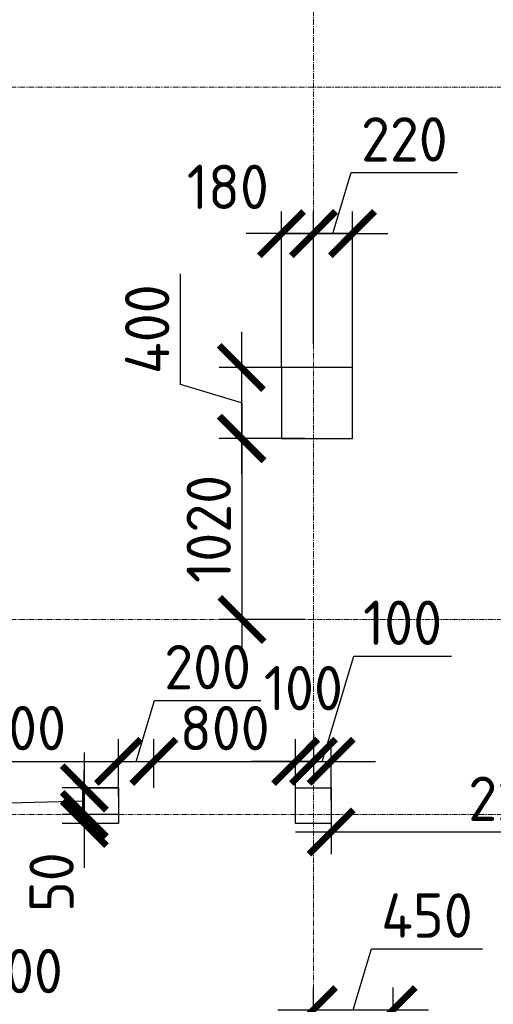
# Model space of a CAD drawing. Header units: millimetres. Extents: x 448962 to 1440104, y -326645 to -197113.
# Tile 53 of 256: x 551046 to 553718, y -262441 to -256891. Entities that reach past the tile are written whole.
import ezdxf

# ---------------------------------------------------------------- set-up
doc = ezdxf.new("R2010")
doc.units = ezdxf.units.MM
doc.linetypes.add('______5', pattern=[1100, 800, -100, 100, -100])
doc.linetypes.add('осевая', pattern=[50.8, 31.75, -6.35, 6.35, -6.35])
for name, color, linetype, lineweight in [('ВК__отв в полу 1-2 эт', 6, 'Continuous', 25), ('Оси', 40, '______5', 18), ('РАЗМЕРЫ', 1, 'Continuous', 9)]:
    doc.layers.add(name, color=color, linetype=linetype, lineweight=lineweight)
doc.styles.add('GOST-2.304_Type-B', font='GOST_Common.ttf')
doc.styles.add('ГОСТ', font='GOST_Common.ttf')
doc.dimstyles.new('СПДС', dxfattribs={"dimscale": 100, "dimtxt": 2.5, "dimasz": 2.5, "dimexe": 1.25, "dimexo": 0, "dimtad": 1, "dimdec": 0, "dimtxsty": 'GOST-2.304_Type-B', "dimblk": 'ARCHTICK', "dimcen": 2.5, "dimdle": 2, "dimadec": 0, "dimazin": 2, "dimtfac": 0.75, "dimtdec": 0, "dimtmove": 1, "dimatfit": 3, "dimfxl": 1, "dimtolj": 1, "dimarcsym": 1})

# ---------------------------------------------------------------- blocks, each defined once
blk = doc.blocks.new('_ArchTick')
at = {"color": 0, "linetype": 'ByBlock', "const_width": 0.15}
blk.add_lwpolyline([(-0.5, -0.5), (0.5, 0.5)], dxfattribs=at)
blk = doc.blocks.new('*D188')
at = {"layer": 'DEFPOINTS', "color": 0, "transparency": 16777216}
for p in [(552923.3, -258097.1), (552703.4, -258720), (552923.3, -258851.3)]:
    blk.add_point(p, dxfattribs=at)
at = {"layer": 'РАЗМЕРЫ', "color": 0, "lineweight": -2, "transparency": 16777216}
for p, q in [((552813.4, -258097.1), (552916.5, -257753.3)), ((552916.5, -257753.3), (553516.5, -257753.3)), ((552703.4, -258720), (552703.4, -257972.1)), ((552923.3, -258851.3), (552923.3, -257972.1)), ((552503.4, -258097.1), (553123.3, -258097.1))]:
    blk.add_line(p, q, dxfattribs=at)
at = {"layer": 'РАЗМЕРЫ', "color": 0, "lineweight": -2, "transparency": 16777216, "xscale": 250, "yscale": 250, "zscale": 250, "rotation": 180}
blk.add_blockref('_ArchTick', (552703.4, -258097.1), dxfattribs=at)
at = {"layer": 'РАЗМЕРЫ', "color": 0, "lineweight": -2, "transparency": 16777216, "xscale": 250, "yscale": 250, "zscale": 250}
blk.add_blockref('_ArchTick', (552923.3, -258097.1), dxfattribs=at)
at = {"layer": 'РАЗМЕРЫ', "color": 0, "lineweight": 0, "transparency": 16777216, "insert": (553216.5, -257565.8), "char_height": 250, "attachment_point": 5, "style": 'GOST-2.304_Type-B'}
blk.add_mtext('\\A1;220', dxfattribs=at)
blk = doc.blocks.new('*D189')
at = {"layer": 'DEFPOINTS', "color": 0, "transparency": 16777216}
for p in [(552523.3, -258097.1), (552703.4, -258517.2), (552523.3, -258851.3)]:
    blk.add_point(p, dxfattribs=at)
at = {"layer": 'РАЗМЕРЫ', "color": 0, "lineweight": -2, "transparency": 16777216}
for p, q in [((552523.3, -258851.3), (552523.3, -257972.1)), ((552703.4, -258517.2), (552703.4, -257972.1)), ((552903.4, -258097.1), (552323.3, -258097.1))]:
    blk.add_line(p, q, dxfattribs=at)
at = {"layer": 'РАЗМЕРЫ', "color": 0, "lineweight": -2, "transparency": 16777216, "xscale": 250, "yscale": 250, "zscale": 250, "rotation": 180}
blk.add_blockref('_ArchTick', (552523.3, -258097.1), dxfattribs=at)
at = {"layer": 'РАЗМЕРЫ', "color": 0, "lineweight": -2, "transparency": 16777216, "xscale": 250, "yscale": 250, "zscale": 250}
blk.add_blockref('_ArchTick', (552703.4, -258097.1), dxfattribs=at)
at = {"layer": 'РАЗМЕРЫ', "color": 0, "lineweight": 0, "transparency": 16777216, "insert": (552220.8, -257833.5), "char_height": 250, "attachment_point": 5, "style": 'GOST-2.304_Type-B'}
blk.add_mtext('\\A1;180', dxfattribs=at)
blk = doc.blocks.new('*D190')
at = {"layer": 'DEFPOINTS', "color": 0, "transparency": 16777216}
for p in [(552655.6, -258851.3), (552296.9, -259251.3), (552655.6, -259251.3)]:
    blk.add_point(p, dxfattribs=at)
at = {"layer": 'РАЗМЕРЫ', "color": 0, "lineweight": -2, "transparency": 16777216}
for p, q in [((551953.2, -258948.2), (551953.2, -258323.2)), ((552296.9, -258651.3), (552296.9, -259451.3)), ((552655.6, -258851.3), (552171.9, -258851.3)), ((552296.9, -259051.3), (551953.2, -258948.2)), ((552655.6, -259251.3), (552171.9, -259251.3))]:
    blk.add_line(p, q, dxfattribs=at)
at = {"layer": 'РАЗМЕРЫ', "color": 0, "lineweight": -2, "transparency": 16777216, "xscale": 250, "yscale": 250, "zscale": 250}
for p, rotation in [((552296.9, -258851.3), 90), ((552296.9, -259251.3), 270)]:
    blk.add_blockref('_ArchTick', p, dxfattribs=dict(at, rotation=rotation))
at = {"layer": 'РАЗМЕРЫ', "color": 0, "lineweight": 0, "transparency": 16777216, "insert": (551765.7, -258635.7), "char_height": 250, "attachment_point": 5, "rotation": 90, "style": 'GOST-2.304_Type-B'}
blk.add_mtext('\\A1;400', dxfattribs=at)
blk = doc.blocks.new('*D191')
at = {"layer": 'DEFPOINTS', "color": 0, "transparency": 16777216}
for p in [(552655.6, -259251.3), (552300.5, -260271.3), (552655.6, -260271.3)]:
    blk.add_point(p, dxfattribs=at)
at = {"layer": 'РАЗМЕРЫ', "color": 0, "lineweight": -2, "transparency": 16777216}
for p, q in [((552300.5, -259051.3), (552300.5, -260471.3)), ((552655.6, -259251.3), (552175.5, -259251.3)), ((552655.6, -260271.3), (552175.5, -260271.3))]:
    blk.add_line(p, q, dxfattribs=at)
at = {"layer": 'РАЗМЕРЫ', "color": 0, "lineweight": -2, "transparency": 16777216, "xscale": 250, "yscale": 250, "zscale": 250}
for p, rotation in [((552300.5, -259251.3), 90), ((552300.5, -260271.3), 270)]:
    blk.add_blockref('_ArchTick', p, dxfattribs=dict(at, rotation=rotation))
at = {"layer": 'РАЗМЕРЫ', "color": 0, "lineweight": 0, "transparency": 16777216, "insert": (552113, -259761.3), "char_height": 250, "attachment_point": 5, "rotation": 90, "style": 'GOST-2.304_Type-B'}
blk.add_mtext('\\A1;1020', dxfattribs=at)
blk = doc.blocks.new('*D196')
at = {"layer": 'DEFPOINTS', "color": 0, "transparency": 16777216}
for p in [(551603.6, -261071.5), (551603.6, -261270.1), (550403.4, -261667.9)]:
    blk.add_point(p, dxfattribs=at)
at = {"layer": 'РАЗМЕРЫ', "color": 0, "lineweight": -2, "transparency": 16777216}
for p, q in [((550403.4, -261667.9), (550403.4, -260946.5)), ((551603.6, -261270.1), (551603.6, -260946.5)), ((550203.4, -261071.5), (551803.6, -261071.5))]:
    blk.add_line(p, q, dxfattribs=at)
at = {"layer": 'РАЗМЕРЫ', "color": 0, "lineweight": -2, "transparency": 16777216, "xscale": 250, "yscale": 250, "zscale": 250, "rotation": 180}
blk.add_blockref('_ArchTick', (550403.4, -261071.5), dxfattribs=at)
at = {"layer": 'РАЗМЕРЫ', "color": 0, "lineweight": -2, "transparency": 16777216, "xscale": 250, "yscale": 250, "zscale": 250}
blk.add_blockref('_ArchTick', (551603.6, -261071.5), dxfattribs=at)
at = {"layer": 'РАЗМЕРЫ', "color": 0, "lineweight": 0, "transparency": 16777216, "insert": (551003.5, -260884), "char_height": 250, "attachment_point": 5, "style": 'GOST-2.304_Type-B'}
blk.add_mtext('\\A1;1200', dxfattribs=at)
blk = doc.blocks.new('*D197')
at = {"layer": 'DEFPOINTS', "color": 0, "transparency": 16777216}
for p in [(551803.6, -261071.5), (551803.6, -261221.3), (551603.6, -261270.1)]:
    blk.add_point(p, dxfattribs=at)
at = {"layer": 'РАЗМЕРЫ', "color": 0, "lineweight": -2, "transparency": 16777216}
for p, q in [((551703.6, -261071.5), (551806.7, -260727.7)), ((551806.7, -260727.7), (552406.7, -260727.7)), ((551603.6, -261270.1), (551603.6, -260946.5)), ((551803.6, -261221.3), (551803.6, -260946.5)), ((551403.6, -261071.5), (552003.6, -261071.5))]:
    blk.add_line(p, q, dxfattribs=at)
at = {"layer": 'РАЗМЕРЫ', "color": 0, "lineweight": -2, "transparency": 16777216, "xscale": 250, "yscale": 250, "zscale": 250, "rotation": 180}
blk.add_blockref('_ArchTick', (551603.6, -261071.5), dxfattribs=at)
at = {"layer": 'РАЗМЕРЫ', "color": 0, "lineweight": -2, "transparency": 16777216, "xscale": 250, "yscale": 250, "zscale": 250}
blk.add_blockref('_ArchTick', (551803.6, -261071.5), dxfattribs=at)
at = {"layer": 'РАЗМЕРЫ', "color": 0, "lineweight": 0, "transparency": 16777216, "insert": (552106.7, -260540.2), "char_height": 250, "attachment_point": 5, "style": 'GOST-2.304_Type-B'}
blk.add_mtext('\\A1;200', dxfattribs=at)
blk = doc.blocks.new('*D198')
at = {"layer": 'DEFPOINTS', "color": 0, "transparency": 16777216}
for p in [(552603.3, -261071.5), (551803.6, -261221.3), (552603.3, -261265.3, 4500)]:
    blk.add_point(p, dxfattribs=at)
at = {"layer": 'РАЗМЕРЫ', "color": 0, "lineweight": -2, "transparency": 16777216}
for p, q in [((551803.6, -261221.3), (551803.6, -260946.5)), ((552603.3, -261265.3), (552603.3, -260946.5)), ((551603.6, -261071.5), (552803.3, -261071.5))]:
    blk.add_line(p, q, dxfattribs=at)
at = {"layer": 'РАЗМЕРЫ', "color": 0, "lineweight": -2, "transparency": 16777216, "xscale": 250, "yscale": 250, "zscale": 250, "rotation": 180}
blk.add_blockref('_ArchTick', (551803.6, -261071.5), dxfattribs=at)
at = {"layer": 'РАЗМЕРЫ', "color": 0, "lineweight": -2, "transparency": 16777216, "xscale": 250, "yscale": 250, "zscale": 250}
blk.add_blockref('_ArchTick', (552603.3, -261071.5), dxfattribs=at)
at = {"layer": 'РАЗМЕРЫ', "color": 0, "lineweight": 0, "transparency": 16777216, "insert": (552203.4, -260884), "char_height": 250, "attachment_point": 5, "style": 'GOST-2.304_Type-B'}
blk.add_mtext('\\A1;800', dxfattribs=at)
blk = doc.blocks.new('*D199')
at = {"layer": 'DEFPOINTS', "color": 0, "transparency": 16777216}
for p in [(552703.4, -260916), (552703.4, -261071.5), (552603.3, -261265.3, 4500)]:
    blk.add_point(p, dxfattribs=at)
at = {"layer": 'РАЗМЕРЫ', "color": 0, "lineweight": -2, "transparency": 16777216}
for p, q in [((552703.4, -260916), (552703.4, -261196.5)), ((552603.3, -261265.3), (552603.3, -260946.5)), ((552603.3, -261071.5), (552353.3, -261071.5)), ((552603.3, -261071.5), (552703.4, -261071.5)), ((552703.4, -261071.5), (552953.4, -261071.5))]:
    blk.add_line(p, q, dxfattribs=at)
at = {"layer": 'РАЗМЕРЫ', "color": 0, "lineweight": -2, "transparency": 16777216, "xscale": 250, "yscale": 250, "zscale": 250}
blk.add_blockref('_ArchTick', (552603.3, -261071.5), dxfattribs=at)
at = {"layer": 'РАЗМЕРЫ', "color": 0, "lineweight": -2, "transparency": 16777216, "xscale": 250, "yscale": 250, "zscale": 250, "rotation": 180}
blk.add_blockref('_ArchTick', (552703.4, -261071.5), dxfattribs=at)
at = {"layer": 'РАЗМЕРЫ', "color": 0, "lineweight": 0, "transparency": 16777216, "insert": (552647, -260658.9), "char_height": 250, "attachment_point": 5, "style": 'GOST-2.304_Type-B'}
blk.add_mtext('\\A1;100', dxfattribs=at)
blk = doc.blocks.new('*D200')
at = {"layer": 'DEFPOINTS', "color": 0, "transparency": 16777216}
for p in [(552703.4, -260916), (552803.3, -261071.5), (552803.3, -261292.7, 4500)]:
    blk.add_point(p, dxfattribs=at)
at = {"layer": 'РАЗМЕРЫ', "color": 0, "lineweight": -2, "transparency": 16777216}
for p, q in [((552753.4, -261071.5), (552931.5, -260477.7)), ((552931.5, -260477.7), (553481.5, -260477.7)), ((552703.4, -260916), (552703.4, -261196.5)), ((552803.3, -261292.7), (552803.3, -260946.5)), ((552703.4, -261071.5), (552453.4, -261071.5)), ((552703.4, -261071.5), (552803.3, -261071.5)), ((552703.4, -261071.5), (552803.3, -261071.5)), ((552803.3, -261071.5), (553053.3, -261071.5))]:
    blk.add_line(p, q, dxfattribs=at)
at = {"layer": 'РАЗМЕРЫ', "color": 0, "lineweight": -2, "transparency": 16777216, "xscale": 250, "yscale": 250, "zscale": 250}
blk.add_blockref('_ArchTick', (552703.4, -261071.5), dxfattribs=at)
at = {"layer": 'РАЗМЕРЫ', "color": 0, "lineweight": -2, "transparency": 16777216, "xscale": 250, "yscale": 250, "zscale": 250, "rotation": 180}
blk.add_blockref('_ArchTick', (552803.3, -261071.5), dxfattribs=at)
at = {"layer": 'РАЗМЕРЫ', "color": 0, "lineweight": 0, "transparency": 16777216, "insert": (553206.5, -260290.2), "char_height": 250, "attachment_point": 5, "style": 'GOST-2.304_Type-B'}
blk.add_mtext('\\A1;100', dxfattribs=at)
blk = doc.blocks.new('*D213')
at = {"layer": 'DEFPOINTS', "color": 0, "transparency": 16777216}
for p in [(551603.6, -261221.3), (551411.1, -261371.6), (551603.6, -261371.6)]:
    blk.add_point(p, dxfattribs=at)
at = {"layer": 'РАЗМЕРЫ', "color": 0, "lineweight": -2, "transparency": 16777216}
for p, q in [((551411.1, -261021.3), (551411.1, -261571.6)), ((551603.6, -261221.3), (551286.1, -261221.3)), ((551411.1, -261296.4), (550904.4, -261308.8)), ((550904.4, -261308.8), (550904.4, -261858.8)), ((551603.6, -261371.6), (551286.1, -261371.6))]:
    blk.add_line(p, q, dxfattribs=at)
at = {"layer": 'РАЗМЕРЫ', "color": 0, "lineweight": -2, "transparency": 16777216, "xscale": 250, "yscale": 250, "zscale": 250}
for p, rotation in [((551411.1, -261221.3), 90), ((551411.1, -261371.6), 270)]:
    blk.add_blockref('_ArchTick', p, dxfattribs=dict(at, rotation=rotation))
at = {"layer": 'РАЗМЕРЫ', "color": 0, "lineweight": 0, "transparency": 16777216, "insert": (550716.9, -261583.8), "char_height": 250, "attachment_point": 5, "rotation": 90, "style": 'GOST-2.304_Type-B'}
blk.add_mtext('\\A1;150', dxfattribs=at)
blk = doc.blocks.new('*D214')
at = {"layer": 'DEFPOINTS', "color": 0, "transparency": 16777216}
for p in [(551603.6, -261371.6), (551411.1, -261421.3), (551603.6, -261421.3)]:
    blk.add_point(p, dxfattribs=at)
at = {"layer": 'РАЗМЕРЫ', "color": 0, "lineweight": -2, "transparency": 16777216}
for p, q in [((551411.1, -261371.6), (551411.1, -261121.6)), ((551603.6, -261371.6), (551286.1, -261371.6)), ((551411.1, -261371.6), (551411.1, -261421.3)), ((551603.6, -261421.3), (551286.1, -261421.3)), ((551411.1, -261421.3), (551411.1, -261671.3))]:
    blk.add_line(p, q, dxfattribs=at)
at = {"layer": 'РАЗМЕРЫ', "color": 0, "lineweight": -2, "transparency": 16777216, "xscale": 250, "yscale": 250, "zscale": 250}
for p, rotation in [((551411.1, -261371.6), 270), ((551411.1, -261421.3), 90)]:
    blk.add_blockref('_ArchTick', p, dxfattribs=dict(at, rotation=rotation))
at = {"layer": 'РАЗМЕРЫ', "color": 0, "lineweight": 0, "transparency": 16777216, "insert": (551226.5, -261752.1), "char_height": 250, "attachment_point": 5, "rotation": 90, "style": 'GOST-2.304_Type-B'}
blk.add_mtext('\\A1;50', dxfattribs=at)
blk = doc.blocks.new('*D227')
at = {"layer": 'DEFPOINTS', "color": 0, "transparency": 16777216}
for p in [(550603.3, -262478.7), (550403.1, -262771.3), (550603.3, -262771.3)]:
    blk.add_point(p, dxfattribs=at)
at = {"layer": 'РАЗМЕРЫ', "color": 0, "lineweight": -2, "transparency": 16777216}
for p, q in [((550403.1, -262771.3), (550403.1, -262353.7)), ((550603.3, -262771.3), (550603.3, -262353.7)), ((550203.1, -262478.7), (550803.3, -262478.7))]:
    blk.add_line(p, q, dxfattribs=at)
at = {"layer": 'РАЗМЕРЫ', "color": 0, "lineweight": -2, "transparency": 16777216, "xscale": 250, "yscale": 250, "zscale": 250, "rotation": 180}
blk.add_blockref('_ArchTick', (550403.1, -262478.7), dxfattribs=at)
at = {"layer": 'РАЗМЕРЫ', "color": 0, "lineweight": -2, "transparency": 16777216, "xscale": 250, "yscale": 250, "zscale": 250}
blk.add_blockref('_ArchTick', (550603.3, -262478.7), dxfattribs=at)
at = {"layer": 'РАЗМЕРЫ', "color": 0, "lineweight": 0, "transparency": 16777216, "insert": (551045.3, -262253.2), "char_height": 250, "attachment_point": 5, "style": 'GOST-2.304_Type-B'}
blk.add_mtext('\\A1;200', dxfattribs=at)
blk = doc.blocks.new('*D230')
at = {"layer": 'DEFPOINTS', "color": 0, "transparency": 16777216}
for p in [(553153.3, -262471.3), (553153.3, -263353), (552703.4, -263440.4)]:
    blk.add_point(p, dxfattribs=at)
at = {"layer": 'РАЗМЕРЫ', "color": 0, "lineweight": -2, "transparency": 16777216}
for p, q in [((552928.4, -262471.3), (553031.5, -262127.6)), ((553031.5, -262127.6), (553656.5, -262127.6)), ((552703.4, -263440.4), (552703.4, -262346.3)), ((553153.3, -263353), (553153.3, -262346.3)), ((552503.4, -262471.3), (553353.3, -262471.3))]:
    blk.add_line(p, q, dxfattribs=at)
at = {"layer": 'РАЗМЕРЫ', "color": 0, "lineweight": -2, "transparency": 16777216, "xscale": 250, "yscale": 250, "zscale": 250, "rotation": 180}
blk.add_blockref('_ArchTick', (552703.4, -262471.3), dxfattribs=at)
at = {"layer": 'РАЗМЕРЫ', "color": 0, "lineweight": -2, "transparency": 16777216, "xscale": 250, "yscale": 250, "zscale": 250}
blk.add_blockref('_ArchTick', (553153.3, -262471.3), dxfattribs=at)
at = {"layer": 'РАЗМЕРЫ', "color": 0, "lineweight": 0, "transparency": 16777216, "insert": (553344, -261940.1), "char_height": 250, "attachment_point": 5, "style": 'GOST-2.304_Type-B'}
blk.add_mtext('\\A1;450', dxfattribs=at)
blk = doc.blocks.new('оси плит')
at = {"layer": 'Оси', "color": 16, "linetype": 'осевая', "lineweight": 0, "transparency": 33554687}
for p, q in [((557042.3, -202894.1), (557042.3, -231285.8)), ((519570.9, -212217.4), (573160.2, -212217.4)), ((519570.9, -215217.4), (573160.2, -215217.4)), ((519570.9, -216317.4), (573160.2, -216317.4))]:
    blk.add_line(p, q, dxfattribs=at)
blk = doc.blocks.new('отверстия новые')
at = {"layer": 'ВК__отв в полу 1-2 эт', "color": 5, "lineweight": 30}
blk.add_lwpolyline([(709014, -400219.8), (709014, -400619.8), (709414, -400619.8), (709414, -400219.8)], close=True, dxfattribs=at)
blk.add_lwpolyline([(709014, -400219.8), (709014, -400619.8), (709414, -400619.8), (709414, -400219.8)], close=True, dxfattribs=at)
at = {"layer": 'ВК__отв в полу 1-2 эт', "color": 5, "lineweight": 30, "ltscale": 100}
blk.add_lwpolyline([(708094.2, -402789.8), (707894.2, -402789.8), (707894.2, -402589.8), (708094.2, -402589.8)], close=True, dxfattribs=at)
blk.add_lwpolyline([(708094.2, -402789.8), (707894.2, -402789.8), (707894.2, -402589.8), (708094.2, -402589.8)], close=True, dxfattribs=at)
at = {"layer": 'ВК__отв в полу 1-2 эт', "color": 5, "lineweight": 30, "ltscale": 100, "elevation": 4500}
blk.add_lwpolyline([(709294, -402789.9), (709094, -402789.9), (709094, -402589.9), (709294, -402589.9)], close=True, dxfattribs=at)
blk.add_lwpolyline([(709294, -402789.9), (709094, -402789.9), (709094, -402589.9), (709294, -402589.9)], close=True, dxfattribs=at)
blk = doc.blocks.new('*D822')
at = {"layer": 'DEFPOINTS', "color": 0, "transparency": 16777216}
for p in [(552803.3, -261371.3), (555003.3, -261371.3), (555003.3, -261469.5)]:
    blk.add_point(p, dxfattribs=at)
at = {"layer": 'РАЗМЕРЫ', "color": 0, "lineweight": -2, "transparency": 16777216}
for p, q in [((552803.3, -261371.3), (552803.3, -261594.5)), ((555003.3, -261371.3), (555003.3, -261594.5)), ((552603.3, -261469.5), (555203.3, -261469.5))]:
    blk.add_line(p, q, dxfattribs=at)
at = {"layer": 'РАЗМЕРЫ', "color": 0, "lineweight": -2, "transparency": 16777216, "xscale": 250, "yscale": 250, "zscale": 250, "rotation": 180}
blk.add_blockref('_ArchTick', (552803.3, -261469.5), dxfattribs=at)
at = {"layer": 'РАЗМЕРЫ', "color": 0, "lineweight": -2, "transparency": 16777216, "xscale": 250, "yscale": 250, "zscale": 250}
blk.add_blockref('_ArchTick', (555003.3, -261469.5), dxfattribs=at)
at = {"layer": 'РАЗМЕРЫ', "color": 0, "lineweight": 0, "transparency": 16777216, "insert": (553903.3, -261282), "char_height": 250, "attachment_point": 5, "style": 'GOST-2.304_Type-B'}
blk.add_mtext('\\A1;2200', dxfattribs=at)

msp = doc.modelspace()

# ---------------------------------------------------------------- block references
at = {"layer": 'РАЗМЕРЫ'}
for name, p in [('оси плит', (-4338.8, -45053.9)), ('отверстия новые', (-156490.7, 141368.5))]:
    msp.add_blockref(name, p, dxfattribs=at)

# ---------------------------------------------------------------- texts
note = msp.add_mtext_dynamic_manual_height_columns('\\pi1250;{\\H1.5152x;Общие указания :\\P}Настоящий подраздел разработан в составе рабочей документации на строительство объекта {\\H2.4344x; }"Строительство жилого комплекса со встроенными помещениями общественного-делового и коммерческого {\\H1.3552x; }назначения по адресу: г. Чита, ул. 1-я Коллективная. Жилой дом со встроенными помещениями {\\H1.71569x; }общественно-делового и коммерческого назначения на первом этаже здания и встроенно-пристроенным {\\H1.59543x; }поликлиническим учреждением (поз. 2.2-2.3){\\H1.73486x; }\\P1.^I" Решения рабочей Документации разработаны на основании:{\\H1.67588x; }\\Pзадания на проектирование, выданного заказчиком;{\\H1.60804x; }\\P-^Iрешений стадии "Проектная Документация (проект №24-04-КР.2)"{\\H1.73065x; }\\Pразработанных ООО "Комплексная проектно-сопроводительная компания", утвержденных {\\H1.67728x; }заказчиком;{\\H1.60757x; }\\PВ соответствии с требованиями нормативных документов:{\\H1.63081x; }\\P-^IФЗ №184 "О техническом регулировании";{\\H1.62306x; }\\P-^IФЗ №123 "Технический регламент о требованиях пожарной безопасности";{\\H1.62565x; }\\P-^IСП 20.13330.2016 "Нагрузки и воздействия",{\\H1.62478x; }\\P-^IСП 63.13330.2018 "Бетонные и железобетонные конструкции. Основные положения".{\\H1.62507x; }\\P-^IСП 22.13330.2016 "Основания зданий и сооружений";{\\H1.62498x; }\\P-^IСП 45.13330.2017 "Земляные сооружения, основания и фундаменты".{\\H1.62501x; }\\P2.^IПри работах по устройству монолитных конструкций руководствоваться СП 70.13330.2012 {\\H1.625x; }"Несущие и ограждающие конструкции".{\\H1.625x; }\\P3.^IЗа относительную отметку 0,000 принята отметка чистого пола первого этажа, {\\H1.625x; }соответствующая абсолютной отметке 648,00 в Балтийской системе высот.{\\H1.625x; }\\P4.^IПеречень видов работ, Зля которых необходимо составлять акты освидетельствования {\\H1.625x; }скрытых работ: {\\H1.625x; }\\PБетонные и железобетонные конструкции монолитные:{\\H1.625x; }\\Pармирование; защитные слои,- анкеровка арматуры; установка закладных деталей.{\\H1.625x; }\\PМонтаж сборных железобетонных и бетонных конструкций:{\\H1.625x; }\\Pсварка и антикоррозионное покрыт при отсутствии актов освиветельствования превшествующих {\\H1.625x; }скрытых работ во всех случаях.{\\H1.625x; }\\P1. Железобетонные конструкции разработаны в соответствии СП 22.13330.2016 "Основания зданий и {\\H1.62576x; }сооружений", СП 63.13330.2018 "Бетонные и железобетонные конструкции. Общие положения".{\\H1.62541x; }\\P2. Несущие конструкции здания рассчитаны и запроектированы для данных геологических условий. {\\H1.62486x; }\\P3. Арматура класса А240 и А500С по ГОСТ Р 34028-2016, материал монолитных конструкций ниже {\\H1.62505x; }нуля - бетон тяжелый класса В25 по ГОСТ 26633-2015.{\\H1.62498x; }\\P4. Работы по бетонированию монолитных конструкций вести в соответствии со СП 70.13330.2012 {\\H1.62501x; }"Несущие и ограждающие конструкции".{\\H1.625x; }\\P5. Все строительно-монтажные работы необходимо выполнять в соответствии со СНиП 12-03-2001 {\\H1.625x; }"Безопасность труда в строительстве. Часть 1. Общие требования.", Безопасность труда в строительстве. {\\H1.625x; }Часть 2. Строительное производство". Строительство здания должно производиться в соответствии с {\\H1.625x; }проектом производства работ (ППР).{\\H1.725x; }\\PПри отсутствии ППР производство строительно-монтажных работ запрещается.{\\H1.67917x; }\\P6. Бетон конструкции должны удовлетворять требованиям ГОСТ 26633-2015, ГОСТ 25192-2012.{\\H1.60694x; }\\P7. Бетон следует укладывать в бетонные конструкции горизонтальными слоями одинаковой {\\H1.63102x; }толщины без разрывов, с последовательным направлением укладки в одну сторону во всех слоях.{\\H1.62299x; }\\P8. В начальный период твердения бетон необходимо защищать от попадания атмосферных осадков {\\H1.62567x; }или потерь влаги.{\\H1.62478x; }\\P9. При перерывах в бетонировании устраивать рабочие швы бетонирования. Места рабочих швов {\\H1.62507x; }бетонирования разработать в ППР и согласовать с авторским надзором. С поверхности рабочих швов {\\H1.62498x; }удалить цементную плёнку металлическими щётками с последующей поливкой водой. В рабочем шве {\\H1.62501x; }устанавливать вертикальные сетки из проволоки ячейкой 50x50мм. Поверхность рабочих швов должна быть {\\H1.625x; }перпендикулярна поверхности плиты. {\\H1.625x; }\\P10. Арматурные изделия изготавливать в соответствии с ГОСТ Р 57997-2017, ГОСТ 5264-80, ГОСТ {\\H1.625x; }14098-2014.{\\H1.625x; }\\P11. Плоские сетки и каркасы изготавливать с помощью контактной точечной сварки (кроме {\\H1.725x; }оговоренных случаев).{\\H1.77917x; }\\P12. Расчётные сопротивления сборных соединений и материалы для сборки принимать по табл. Г1, Г2 {\\H1.66111x; }СП 52-101-2003.{\\H1.61296x; }\\P13. Стыки арматурных стержней должны иметь длину перепуска (нахлёстка) не менее указанной в {\\H1.72901x; }проекте. В неоговоренных случаях длину стыка рабочей арматуры внахлёстку без сварки принимать по {\\H1.67783x; }п.8.3.27 СП 52-101-2003. {\\H1.60739x; }\\P14. Толщина защитного слоя бетона для рабочей арматуры должна соответствовать значениям, {\\H1.63087x; }указанным в проекте. {\\H1.62304x; }\\PВ неоговоренных случаях принимать не менее 25мм.{\\H1.62565x; }\\P{\\H1.62478x; }', width=16929.188, gutter_width=1000, heights=[39809.3, 0], dxfattribs=dict(insert=(470783.2, -245157.9), char_height=250, attachment_point=1, style='ГОСТ'))
for column, words in zip(note.columns.linked_columns, ['\\pi1250;15. Уход за свежеуложенным бетоном начинать сразу после укладки бетонной смеси и осуществлять до достижения прочности бетона не менее 70% от проектной.{\\H1.83409x; }\\P16. Распалубку плит  осуществлять по достижении прочности бетона не менее 80% от проектной.{\\H1.55672x; }\\P17. Два крайних арматурных стержня, расположенных по контуру плиты, привязать ко всем {\\H1.64842x; }стержням в местах пересечений.{\\H1.61719x; }\\P18. В процессе производства работ предусмотреть мероприятия по противопожарной защите и {\\H1.6276x; }контролю за выполнением правил пожарной безопасности на всех этапах строительства.{\\H1.62413x; }\\P19. Все работы Выполнять по проекту производства работ (ППР), согласованному с организациями, {\\H1.72529x; }ответственными за эксплуатацию существующих инженерных сетей и дорог на существующей площадке.{\\H1.67907x; }\\P20. Проект рассчитан на производство работ в период положительных температур. В случае {\\H1.60698x; }выполнения работ при отрицательных температурах необходимо выполнять требования СНиП часть 3 по {\\H1.63101x; }производству работ и ППР.{\\H1.623x; }\\P21. При минимальной температуре воздуха до минус 15°С допускается:{\\H1.62567x; }\\P - выдерживание бетона в конструкции методом термоса, при предварительном разогреве бетонной {\\H1.62478x; }смеси, {\\H1.62507x; }\\P -форсированный электроразогрев бетона в конструкции с повторным уплотнением.{\\H1.62498x; }\\PПри минимальной температуре воздуха до минус 25°С допускается:{\\H1.62501x; }\\P -обогрев бетона в греющей опалубке с помощью низкотемпературных электронагревателей,{\\H1.625x; }\\P -электродный сквозной прогреб бетона,{\\H1.625x; }\\P -электрообогрев с помощью греющего провода.{\\H1.625x; }']):
    column.text = words

# ---------------------------------------------------------------- dimensions: what is measured, and where the dimension line sits
at = {"layer": 'РАЗМЕРЫ', "color": 1, "lineweight": 0}
for base, p1, p2, picture, middle in [((552923.3, -258097.1), (552703.4, -258720), (552923.3, -258851.3), '*D188', (552979, -257565.8)), ((552803.3, -261071.5), (552703.4, -260916), (552803.3, -261292.7, 4500), '*D200', (552994, -260290.2)), ((551803.6, -261071.5), (551603.6, -261270.1), (551803.6, -261221.3), '*D197', (551869.2, -260540.2)), ((551603.6, -261071.5), (550403.4, -261667.9), (551603.6, -261270.1), '*D196', (551003.5, -260884)), ((552603.3, -261071.5), (551803.6, -261221.3), (552603.3, -261265.3, 4500), '*D198', (552203.4, -260884)), ((555003.3, -261469.5), (552803.3, -261371.3), (555003.3, -261371.3), '*D822', (553903.3, -261282)), ((553153.3, -262471.3), (552703.4, -263440.4), (553153.3, -263353), '*D230', (553094, -261940.1))]:
    dim = msp.add_linear_dim(base=base, p1=p1, p2=p2, dimstyle='СПДС', override={"dimrnd": 5}, dxfattribs=at)
    dim.commit()
    dim.dimension.update_dxf_attribs({"geometry": picture, "text_midpoint": middle})
for base, p1, p2, picture, middle in [((552523.3, -258097.1), (552703.4, -258517.2), (552523.3, -258851.3), '*D189', (552220.8, -258021)), ((552703.4, -261071.5), (552603.3, -261265.3, 4500), (552703.4, -260916), '*D199', (552647, -260846.4)), ((550603.3, -262478.7), (550403.1, -262771.3), (550603.3, -262771.3), '*D227', (551045.3, -262440.7))]:
    dim = msp.add_linear_dim(base=base, p1=p1, p2=p2, dimstyle='СПДС', override={"dimrnd": 5}, dxfattribs=at)
    dim.commit()
    dim.dimension.update_dxf_attribs({"geometry": picture, "text_midpoint": middle, "dimtype": 160})
for base, p1, p2, picture, middle in [((552296.9, -259251.3), (552655.6, -258851.3), (552655.6, -259251.3), '*D190', (551765.7, -258885.7)), ((552300.5, -260271.3), (552655.6, -259251.3), (552655.6, -260271.3), '*D191', (552113, -259761.3))]:
    dim = msp.add_linear_dim(base=base, p1=p1, p2=p2, angle=90, dimstyle='СПДС', override={"dimrnd": 5}, dxfattribs=at)
    dim.commit()
    dim.dimension.update_dxf_attribs({"geometry": picture, "text_midpoint": middle})
for base, p1, p2, picture, middle in [((551411.1, -261371.6), (551603.6, -261221.3), (551603.6, -261371.6), '*D213', (550904.4, -261371.3)), ((551411.1, -261421.3), (551603.6, -261371.6), (551603.6, -261421.3), '*D214', (551414, -261752.1))]:
    dim = msp.add_linear_dim(base=base, p1=p1, p2=p2, angle=90, dimstyle='СПДС', override={"dimrnd": 5}, dxfattribs=at)
    dim.commit()
    dim.dimension.update_dxf_attribs({"geometry": picture, "text_midpoint": middle, "dimtype": 160})

doc.saveas('drawing.dxf')
